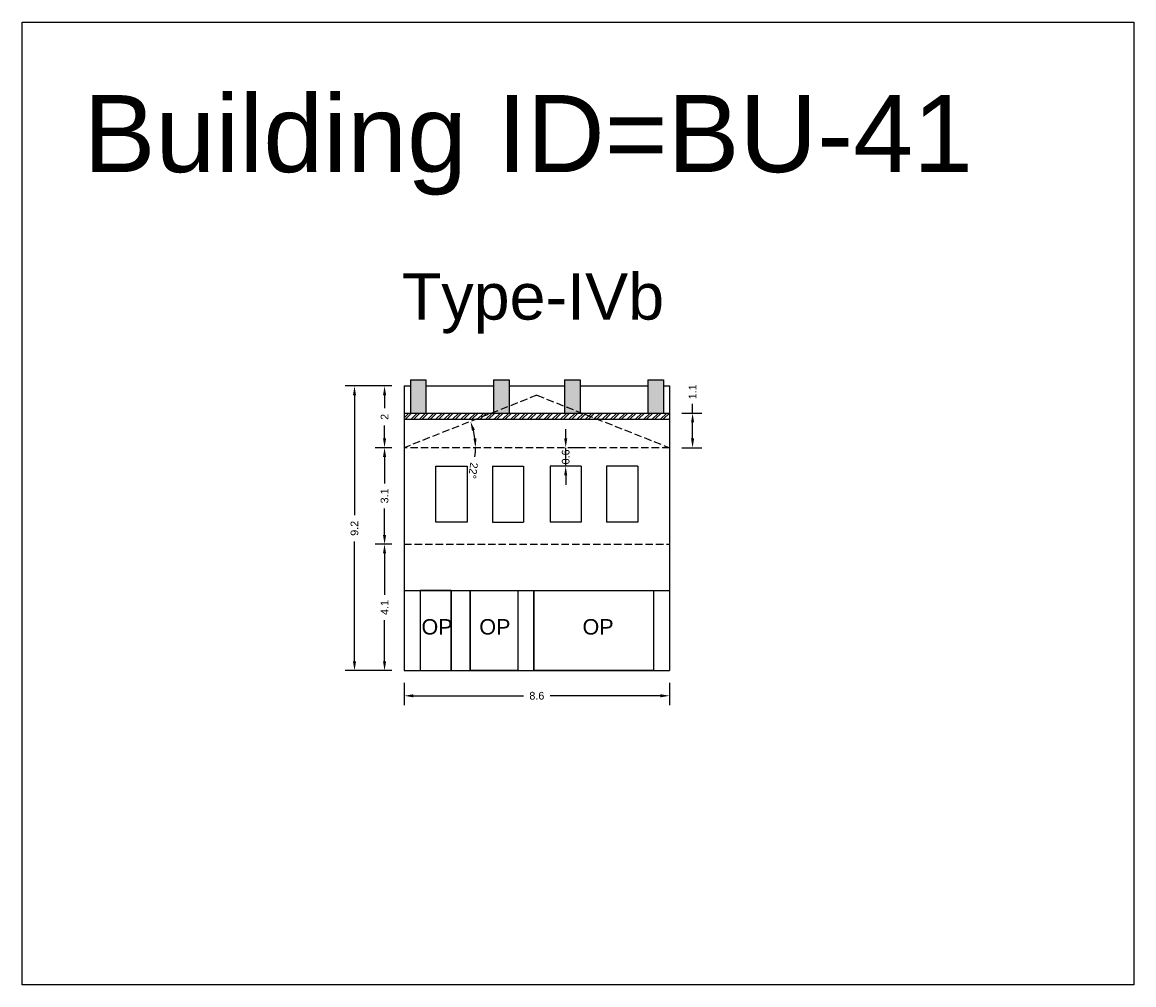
# Model space of a CAD drawing. Header units: metres. Extents: x 3416649 to 3417093, y -6712874 to -6712690.
# Tile 1 of 45: x 3416649 to 3416685, y -6712874 to -6712843. Entities that reach past the tile are written whole.
import ezdxf

# ---------------------------------------------------------------- set-up
doc = ezdxf.new("R2010")
doc.units = ezdxf.units.M
doc.linetypes.add('ACAD_ISO02W100', pattern=[15, 12, -3])
doc.layers.add('Dotted', color=7, linetype='ACAD_ISO02W100', plot=False)
doc.styles.get("Standard").update_dxf_attribs({"font": 'arial.ttf'})
doc.dimstyles.new('ISO-25', dxfattribs={"dimtxt": 0.25, "dimasz": 0.3, "dimexe": 0.3, "dimexo": 0.4, "dimgap": 0.2, "dimtad": 0, "dimdec": 1, "dimdsep": 46, "dimtxsty": 'Standard', "dimcen": 2.5, "dimadec": 0, "dimazin": 0, "dimtfac": 1, "dimtdec": 1, "dimtmove": 0, "dimatfit": 3, "dimfxl": 1, "dimarcsym": 0})

# ---------------------------------------------------------------- blocks, each defined once
blk = doc.blocks.new('*D348')
at = {"color": 0, "lineweight": -2, "transparency": 16777216}
for p, q in [((3416661.364, -6712860.187), (3416660.828, -6712860.187)), ((3416661.128, -6712860.487), (3416661.128, -6712861.829)), ((3416661.128, -6712863.987), (3416661.128, -6712862.646)), ((3416661.364, -6712864.287), (3416660.828, -6712864.287))]:
    blk.add_line(p, q, dxfattribs=at)
at = {"color": 0, "transparency": 16777216}
for points in [[(3416661.078, -6712860.487), (3416661.178, -6712860.487), (3416661.128, -6712860.187)], [(3416661.078, -6712863.987), (3416661.178, -6712863.987), (3416661.128, -6712864.287)]]:
    blk.add_solid(points, dxfattribs=at)
at = {"layer": 'Defpoints', "color": 0, "transparency": 16777216}
for p in [(3416661.128, -6712860.187), (3416661.764, -6712860.187), (3416661.764, -6712864.287)]:
    blk.add_point(p, dxfattribs=at)
at = {"color": 0, "transparency": 16777216, "insert": (3416661.128, -6712862.237), "char_height": 0.25, "attachment_point": 5, "rotation": 90}
blk.add_mtext('4.1', dxfattribs=at)
blk = doc.blocks.new('*D349')
at = {"color": 0, "lineweight": -2, "transparency": 16777216}
for p, q in [((3416661.364, -6712857.057), (3416660.828, -6712857.057)), ((3416661.128, -6712857.357), (3416661.128, -6712858.219)), ((3416661.128, -6712859.887), (3416661.128, -6712859.026)), ((3416661.364, -6712860.187), (3416660.828, -6712860.187))]:
    blk.add_line(p, q, dxfattribs=at)
at = {"color": 0, "transparency": 16777216}
for points in [[(3416661.078, -6712857.357), (3416661.178, -6712857.357), (3416661.128, -6712857.057)], [(3416661.078, -6712859.887), (3416661.178, -6712859.887), (3416661.128, -6712860.187)]]:
    blk.add_solid(points, dxfattribs=at)
at = {"layer": 'Defpoints', "color": 0, "transparency": 16777216}
for p in [(3416661.128, -6712857.057), (3416661.764, -6712857.057), (3416661.764, -6712860.187)]:
    blk.add_point(p, dxfattribs=at)
at = {"color": 0, "transparency": 16777216, "insert": (3416661.128, -6712858.622), "char_height": 0.25, "attachment_point": 5, "rotation": 90}
blk.add_mtext('3.1', dxfattribs=at)
blk = doc.blocks.new('*D350')
at = {"color": 0, "lineweight": -2, "transparency": 16777216}
for p, q in [((3416661.364, -6712855.057), (3416660.828, -6712855.057)), ((3416661.128, -6712855.357), (3416661.128, -6712855.774)), ((3416661.128, -6712856.757), (3416661.128, -6712856.34)), ((3416661.364, -6712857.057), (3416660.828, -6712857.057))]:
    blk.add_line(p, q, dxfattribs=at)
at = {"color": 0, "transparency": 16777216}
for points in [[(3416661.078, -6712855.357), (3416661.178, -6712855.357), (3416661.128, -6712855.057)], [(3416661.078, -6712856.757), (3416661.178, -6712856.757), (3416661.128, -6712857.057)]]:
    blk.add_solid(points, dxfattribs=at)
at = {"layer": 'Defpoints', "color": 0, "transparency": 16777216}
for p in [(3416661.128, -6712855.057), (3416661.764, -6712855.057), (3416661.764, -6712857.057)]:
    blk.add_point(p, dxfattribs=at)
at = {"color": 0, "transparency": 16777216, "insert": (3416661.128, -6712856.057), "char_height": 0.25, "attachment_point": 5, "rotation": 90}
blk.add_mtext('2', dxfattribs=at)
blk = doc.blocks.new('*D351')
at = {"color": 0, "lineweight": -2, "transparency": 16777216}
for p, q in [((3416661.364, -6712855.057), (3416659.854, -6712855.057)), ((3416660.154, -6712855.357), (3416660.154, -6712859.246)), ((3416660.154, -6712863.987), (3416660.154, -6712860.098)), ((3416661.364, -6712864.287), (3416659.854, -6712864.287))]:
    blk.add_line(p, q, dxfattribs=at)
at = {"color": 0, "transparency": 16777216}
for points in [[(3416660.104, -6712855.357), (3416660.204, -6712855.357), (3416660.154, -6712855.057)], [(3416660.104, -6712863.987), (3416660.204, -6712863.987), (3416660.154, -6712864.287)]]:
    blk.add_solid(points, dxfattribs=at)
at = {"layer": 'Defpoints', "color": 0, "transparency": 16777216}
for p in [(3416660.154, -6712855.057), (3416661.764, -6712855.057), (3416661.764, -6712864.287)]:
    blk.add_point(p, dxfattribs=at)
at = {"color": 0, "transparency": 16777216, "insert": (3416660.154, -6712859.672), "char_height": 0.25, "attachment_point": 5, "rotation": 90}
blk.add_mtext('9.2', dxfattribs=at)
blk = doc.blocks.new('*D352')
at = {"color": 0, "lineweight": -2, "transparency": 16777216}
for p, q in [((3416661.764, -6712864.687), (3416661.764, -6712865.402)), ((3416670.364, -6712864.687), (3416670.364, -6712865.402)), ((3416662.064, -6712865.102), (3416665.636, -6712865.102)), ((3416670.064, -6712865.102), (3416666.492, -6712865.102))]:
    blk.add_line(p, q, dxfattribs=at)
at = {"color": 0, "transparency": 16777216}
for points in [[(3416662.064, -6712865.052), (3416662.064, -6712865.152), (3416661.764, -6712865.102)], [(3416670.064, -6712865.052), (3416670.064, -6712865.152), (3416670.364, -6712865.102)]]:
    blk.add_solid(points, dxfattribs=at)
at = {"layer": 'Defpoints', "color": 0, "transparency": 16777216}
for p in [(3416661.764, -6712864.287), (3416670.364, -6712864.287), (3416670.364, -6712865.102)]:
    blk.add_point(p, dxfattribs=at)
at = {"color": 0, "transparency": 16777216, "insert": (3416666.064, -6712865.102), "char_height": 0.25, "attachment_point": 5}
blk.add_mtext('8.6', dxfattribs=at)
blk = doc.blocks.new('*D353')
at = {"color": 0, "lineweight": -2, "transparency": 16777216}
for p, q in [((3416666.999, -6712856.757), (3416666.999, -6712856.457)), ((3416666.999, -6712857.657), (3416666.999, -6712857.057)), ((3416667.399, -6712857.057), (3416667.299, -6712857.057)), ((3416667.399, -6712857.657), (3416667.299, -6712857.657)), ((3416666.999, -6712857.957), (3416666.999, -6712858.257))]:
    blk.add_line(p, q, dxfattribs=at)
at = {"color": 0, "transparency": 16777216}
for points in [[(3416666.949, -6712856.757), (3416667.049, -6712856.757), (3416666.999, -6712857.057)], [(3416666.949, -6712857.957), (3416667.049, -6712857.957), (3416666.999, -6712857.657)]]:
    blk.add_solid(points, dxfattribs=at)
at = {"layer": 'Defpoints', "color": 0, "transparency": 16777216}
for p in [(3416666.999, -6712857.057), (3416666.999, -6712857.057), (3416666.999, -6712857.657)]:
    blk.add_point(p, dxfattribs=at)
at = {"color": 0, "transparency": 16777216, "insert": (3416666.999, -6712857.357), "char_height": 0.25, "attachment_point": 5, "rotation": 90}
blk.add_mtext('0.6', dxfattribs=at)
blk = doc.blocks.new('*D354')
at = {"color": 0, "lineweight": -2, "transparency": 16777216}
for p, q in [((3416671.111, -6712855.937), (3416671.111, -6712855.637)), ((3416670.764, -6712855.937), (3416671.411, -6712855.937)), ((3416671.111, -6712856.757), (3416671.111, -6712856.237)), ((3416670.764, -6712857.057), (3416671.411, -6712857.057))]:
    blk.add_line(p, q, dxfattribs=at)
at = {"color": 0, "transparency": 16777216}
for points in [[(3416671.061, -6712856.237), (3416671.161, -6712856.237), (3416671.111, -6712855.937)], [(3416671.061, -6712856.757), (3416671.161, -6712856.757), (3416671.111, -6712857.057)]]:
    blk.add_solid(points, dxfattribs=at)
at = {"layer": 'Defpoints', "color": 0, "transparency": 16777216}
for p in [(3416670.364, -6712855.937), (3416671.111, -6712855.937), (3416670.364, -6712857.057)]:
    blk.add_point(p, dxfattribs=at)
at = {"color": 0, "transparency": 16777216, "insert": (3416671.111, -6712855.246), "char_height": 0.25, "attachment_point": 5, "rotation": 90}
blk.add_mtext('1.1', dxfattribs=at)
blk = doc.blocks.new('*D355')
at = {"color": 0, "lineweight": -2, "transparency": 16777216}
for start, end in [(7.4353, 14.136), (352.5647, 360)]:
    blk.add_arc((3416661.764, -6712857.057), 2.313, start, end, dxfattribs=at)
at = {"color": 0, "transparency": 16777216}
for points in [[(3416663.96, -6712856.508), (3416664.055, -6712856.477), (3416663.915, -6712856.207)], [(3416664.108, -6712856.755), (3416664.008, -6712856.761), (3416664.077, -6712857.057)]]:
    blk.add_solid(points, dxfattribs=at)
at = {"layer": 'Defpoints', "color": 0, "transparency": 16777216}
for p in [(3416666.064, -6712855.357), (3416664.005, -6712856.483), (3416661.764, -6712857.057), (3416661.764, -6712857.057), (3416670.364, -6712857.057)]:
    blk.add_point(p, dxfattribs=at)
at = {"color": 0, "transparency": 16777216, "insert": (3416664, -6712857.8), "char_height": 0.25, "attachment_point": 5, "rotation": 262.5647}
blk.add_mtext('22°', dxfattribs=at)

msp = doc.modelspace()

# ---------------------------------------------------------------- hatches: boundary and pattern name
h = msp.add_hatch(color=256)
h.dxf.hatch_style = 1
h.paths.add_polyline_path([(3416662.464, -6712854.857), (3416661.964, -6712854.857), (3416661.964, -6712855.937), (3416662.464, -6712855.937)])
h.paths.add_polyline_path([(3416665.164, -6712854.857), (3416664.664, -6712854.857), (3416664.664, -6712855.911), (3416665.164, -6712855.713)])
h.paths.add_polyline_path([(3416665.164, -6712855.713), (3416664.664, -6712855.911), (3416664.664, -6712855.937), (3416665.164, -6712855.937)])
h.paths.add_polyline_path([(3416667.464, -6712854.857), (3416666.964, -6712854.857), (3416666.964, -6712855.713), (3416667.464, -6712855.911)])
h.paths.add_polyline_path([(3416666.964, -6712855.713), (3416666.964, -6712855.937), (3416667.464, -6712855.937), (3416667.464, -6712855.911)])
h.paths.add_polyline_path([(3416670.164, -6712854.857), (3416669.664, -6712854.857), (3416669.664, -6712855.937), (3416670.164, -6712855.937)])
h = msp.add_hatch()
h.set_pattern_fill('ANSI32', color=256, scale=0.02)
h.set_pattern_definition([(45, (-7.67946, 1.85298), (-0.134703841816, 0.134703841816), []), (45, (-7.58966, 1.85298), (-0.134703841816, 0.134703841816), [])])
h.paths.add_polyline_path([(3416670.364, -6712855.937), (3416667.531, -6712855.937), (3416668.037, -6712856.137), (3416670.364, -6712856.137)])
h.paths.add_polyline_path([(3416667.531, -6712855.937), (3416664.597, -6712855.937), (3416664.091, -6712856.137), (3416668.037, -6712856.137)])
h.paths.add_polyline_path([(3416664.597, -6712855.937), (3416661.764, -6712855.937), (3416661.764, -6712856.137), (3416664.091, -6712856.137)])

# ---------------------------------------------------------------- linework, layer by layer
for points in [[(3416649.386, -6712843.261), (3416685.409, -6712843.261), (3416685.409, -6712874.473), (3416649.386, -6712874.473)], [(3416663.804, -6712857.657), (3416663.804, -6712859.477), (3416662.794, -6712859.477), (3416662.794, -6712857.657)], [(3416663.284, -6712861.687), (3416662.284, -6712861.687), (3416662.284, -6712864.287), (3416663.284, -6712864.287)], [(3416663.904, -6712861.687), (3416665.444, -6712861.687), (3416665.444, -6712864.287), (3416663.904, -6712864.287)], [(3416665.964, -6712861.687), (3416669.844, -6712861.687), (3416669.844, -6712864.287), (3416665.964, -6712864.287)]]:
    msp.add_lwpolyline(points, close=True)
for points in [[(3416661.764, -6712855.057), (3416661.964, -6712855.057)], [(3416661.764, -6712855.057), (3416661.764, -6712864.287)], [(3416661.964, -6712854.857), (3416661.964, -6712855.937)], [(3416661.964, -6712854.857), (3416662.464, -6712854.857)], [(3416662.464, -6712854.857), (3416662.464, -6712855.937)], [(3416662.464, -6712855.057), (3416664.664, -6712855.057)], [(3416664.664, -6712854.857), (3416664.664, -6712855.937)], [(3416664.664, -6712854.857), (3416665.164, -6712854.857)], [(3416665.164, -6712854.857), (3416665.164, -6712855.937)], [(3416665.164, -6712855.057), (3416666.964, -6712855.057)], [(3416666.964, -6712854.857), (3416666.964, -6712855.937)], [(3416666.964, -6712854.857), (3416667.464, -6712854.857)], [(3416667.464, -6712854.857), (3416667.464, -6712855.937)], [(3416667.464, -6712855.057), (3416669.664, -6712855.057)], [(3416669.664, -6712854.857), (3416669.664, -6712855.937)], [(3416669.664, -6712854.857), (3416670.164, -6712854.857)], [(3416670.164, -6712854.857), (3416670.164, -6712855.937)], [(3416670.164, -6712855.057), (3416670.364, -6712855.057)], [(3416670.364, -6712855.057), (3416670.364, -6712864.287)], [(3416661.764, -6712855.937), (3416670.364, -6712855.937)], [(3416661.764, -6712856.137), (3416670.364, -6712856.137)], [(3416664.624, -6712857.657), (3416664.624, -6712859.477)], [(3416664.624, -6712857.657), (3416665.634, -6712857.657)], [(3416665.634, -6712857.657), (3416665.634, -6712859.477)], [(3416667.504, -6712857.657), (3416666.494, -6712857.657)], [(3416666.494, -6712857.657), (3416666.494, -6712859.477)], [(3416667.504, -6712857.657), (3416667.504, -6712859.477)], [(3416669.334, -6712857.657), (3416668.324, -6712857.657)], [(3416668.324, -6712857.657), (3416668.324, -6712859.477)], [(3416669.334, -6712857.657), (3416669.334, -6712859.477)], [(3416664.624, -6712859.477), (3416665.634, -6712859.477)], [(3416667.504, -6712859.477), (3416666.494, -6712859.477)], [(3416669.334, -6712859.477), (3416668.324, -6712859.477)], [(3416661.764, -6712861.687), (3416670.364, -6712861.687)], [(3416662.284, -6712861.687), (3416662.284, -6712864.287)], [(3416663.284, -6712861.687), (3416663.284, -6712864.287)], [(3416663.904, -6712861.687), (3416663.904, -6712864.287)], [(3416665.444, -6712861.687), (3416665.444, -6712864.287)], [(3416665.964, -6712861.687), (3416665.964, -6712864.287)], [(3416669.844, -6712861.687), (3416669.844, -6712864.287)], [(3416661.764, -6712864.287), (3416670.364, -6712864.287)]]:
    msp.add_lwpolyline(points)
at = {"layer": 'Dotted', "ltscale": 0.02}
for points in [[(3416666.064, -6712855.357), (3416661.764, -6712857.057)], [(3416666.064, -6712855.357), (3416670.364, -6712857.057)], [(3416670.364, -6712857.057), (3416661.764, -6712857.057)], [(3416661.764, -6712860.187), (3416670.364, -6712860.187)]]:
    msp.add_lwpolyline(points, dxfattribs=at)

# ---------------------------------------------------------------- texts
at = {"attachment_point": 1}
for s, width, heights, insert, char_height in [('Building ID=BU-41', 67.86454, [0.517], (3416651.375, -6712845.622), 2.5), ('Type-IVb', 9.99112, [0.517], (3416661.688, -6712851.404), 1.5), ('OP', 1.17554, [0], (3416662.325, -6712862.616), 0.5), ('OP', 1.17554, [0], (3416664.199, -6712862.616), 0.5), ('OP', 1.17554, [0], (3416667.544, -6712862.616), 0.5)]:
    msp.add_mtext_dynamic_manual_height_columns(s, width=width, gutter_width=12.5, heights=heights, dxfattribs=dict(at, insert=insert, char_height=char_height))

# ---------------------------------------------------------------- dimensions: what is measured, and where the dimension line sits
for base, p1, p2, picture, middle in [((3416660.154, -6712855.057), (3416661.764, -6712864.287), (3416661.764, -6712855.057), '*D351', (3416660.154, -6712859.672)), ((3416661.128, -6712855.057), (3416661.764, -6712857.057), (3416661.764, -6712855.057), '*D350', (3416661.128, -6712856.057)), ((3416671.111, -6712855.937), (3416670.364, -6712857.057), (3416670.364, -6712855.937), '*D354', (3416671.111, -6712855.246)), ((3416661.128, -6712857.057), (3416661.764, -6712860.187), (3416661.764, -6712857.057), '*D349', (3416661.128, -6712858.622)), ((3416661.128, -6712860.187), (3416661.764, -6712864.287), (3416661.764, -6712860.187), '*D348', (3416661.128, -6712862.237))]:
    dim = msp.add_linear_dim(base=base, p1=p1, p2=p2, angle=90, dimstyle='ISO-25')
    dim.commit()
    dim.dimension.update_dxf_attribs({"geometry": picture, "text_midpoint": middle})
dim = msp.add_angular_dim_2l(base=(3416664.005, -6712856.483), line1=((3416670.364, -6712857.057), (3416661.764, -6712857.057)), line2=((3416666.064, -6712855.357), (3416661.764, -6712857.057)), dimstyle='ISO-25')
dim.commit()
dim.dimension.update_dxf_attribs({"geometry": '*D355', "text_midpoint": (3416664, -6712857.8)})
dim = msp.add_linear_dim(base=(3416666.999, -6712857.057), p1=(3416666.999, -6712857.657), p2=(3416666.999, -6712857.057), angle=90, dimstyle='ISO-25')
dim.commit()
dim.dimension.update_dxf_attribs({"geometry": '*D353', "text_midpoint": (3416666.999, -6712857.357), "dimtype": 160})
dim = msp.add_linear_dim(base=(3416670.364, -6712865.102), p1=(3416661.764, -6712864.287), p2=(3416670.364, -6712864.287), dimstyle='ISO-25')
dim.commit()
dim.dimension.update_dxf_attribs({"geometry": '*D352', "text_midpoint": (3416666.064, -6712865.102)})

doc.saveas('drawing.dxf')
